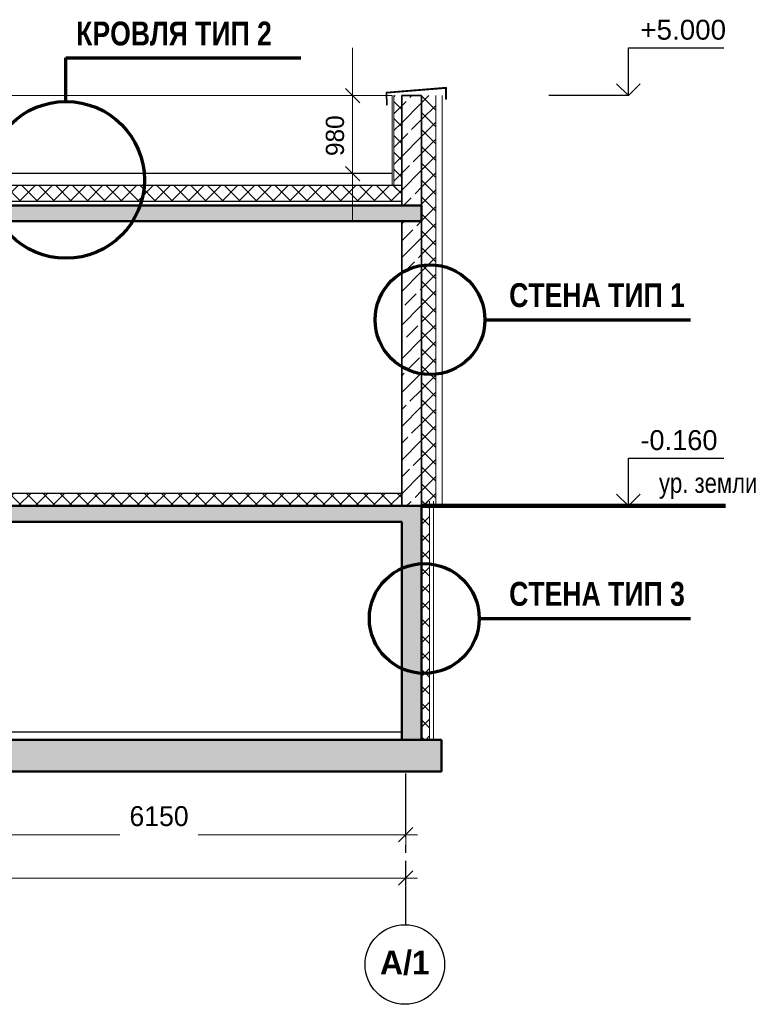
# Model space of a CAD drawing. Header units: millimetres. Extents: x 369815 to 1481759, y -423071 to -27917.
# Tile 74 of 256: x 402430 to 411715, y -225452 to -213071. Entities that reach past the tile are written whole.
import ezdxf

# ---------------------------------------------------------------- set-up
doc = ezdxf.new("R2010")
doc.units = ezdxf.units.MM
doc.linetypes.add('______5', pattern=[1100, 800, -100, 100, -100])
for name, color, linetype, lineweight in [('Standard', 7, 'Continuous', 25), ('Навесной фасад', 7, 'Continuous', 25), ('Надписи', 200, 'Continuous', 18), ('Общий01', 7, 'Continuous', 13), ('Оси', 40, '______5', 18), ('Размерная линия_ общее', 7, 'Continuous', 25), ('Текст_ общее', 7, 'Continuous', 25)]:
    doc.layers.add(name, color=color, linetype=linetype, lineweight=lineweight)
doc.layers.add('Стена_ бетон не несущ.', color=7, linetype='Continuous', lineweight=35, true_color=0xb4b496)
doc.layers.add('Стена_ бетон несущ.', color=7, linetype='Continuous', lineweight=70, true_color=0xb4b496)
doc.styles.add('ARIAL', font='arial.ttf')
doc.styles.add('Century Gothic', font='GOTHIC.TTF')
doc.dimstyles.new('DIMSTYLE_5', dxfattribs={"dimtxt": 250, "dimasz": 300, "dimexe": 0, "dimexo": 0, "dimgap": 125, "dimtad": 2, "dimdec": 0, "dimrnd": 1, "dimzin": 12, "dimdsep": 46, "dimtxsty": 'Century Gothic', "dimblk1": 'ALL_ML_STRICH', "dimblk2": 'ALL_ML_STRICH', "dimsah": 1, "dimcen": 0, "dimclrd": 256, "dimclre": 256, "dimclrt": 256, "dimadec": 0, "dimazin": 0, "dimtfac": 1, "dimtdec": 0, "dimtix": 1, "dimtmove": 2, "dimatfit": 3, "dimfxl": 0, "dimtzin": 0, "dimlwd": 0, "dimlwe": 13, "dimarcsym": 0})
doc.dimstyles.new('DIMSTYLE_7', dxfattribs={"dimtxt": 229, "dimasz": 300, "dimexe": 0, "dimexo": 0, "dimgap": 114.5, "dimtad": 2, "dimdec": 0, "dimrnd": 1, "dimzin": 12, "dimdsep": 46, "dimtxsty": 'Century Gothic', "dimblk1": 'ALL_ML_STRICH', "dimblk2": 'ALL_ML_STRICH', "dimsah": 1, "dimcen": 0, "dimclrd": 256, "dimclre": 256, "dimclrt": 256, "dimadec": 0, "dimazin": 0, "dimtfac": 1, "dimtdec": 0, "dimtix": 1, "dimtmove": 2, "dimatfit": 3, "dimfxl": 0, "dimtzin": 0, "dimlwd": 0, "dimlwe": 13, "dimarcsym": 0})
pattern_1 = [(45, (467347.7, -19759.03), (-106.06602, 106.06602), []), (135, (467347.7, -19759.03), (-106.06602, -106.06602), [])]
pattern_2 = [(45, (467347.7, -19759.03), (-212.13203, 212.13203), []), (45, (467241.64, -19652.96), (-212.13203, 212.13203), [200, -70])]

# ---------------------------------------------------------------- blocks, each defined once
blk = doc.blocks.new('ALL_ML_STRICH')
at = {"color": 0, "linetype": 'ByBlock', "lineweight": -2}
for p, q in [((0, -0.5), (0, 0.5)), ((-1, 0), (0.5, 0)), ((-0.3, -0.3), (0.3, 0.3))]:
    blk.add_line(p, q, dxfattribs=at)
blk = doc.blocks.new('*D1206')
at = {"layer": 'DEFPOINTS', "color": 0, "linetype": 'Continuous', "transparency": 16777216}
for p in [(401132, -223319), (407282, -223319), (407282, -223319)]:
    blk.add_point(p, dxfattribs=at)
at = {"layer": 'Оси', "color": 218, "linetype": 'Continuous', "lineweight": 0, "transparency": 16777216}
for p, q in [((401432, -223319), (403689, -223319)), ((406982, -223319), (404675, -223319))]:
    blk.add_line(p, q, dxfattribs=at)
at = {"layer": 'Оси', "color": 218, "linetype": 'Continuous', "lineweight": 0, "transparency": 16777216, "xscale": 300, "yscale": 300, "zscale": 300, "rotation": 180}
blk.add_blockref('ALL_ML_STRICH', (401132, -223319), dxfattribs=at)
at = {"layer": 'Оси', "color": 218, "linetype": 'Continuous', "lineweight": 0, "transparency": 16777216, "xscale": 300, "yscale": 300, "zscale": 300}
blk.add_blockref('ALL_ML_STRICH', (407282, -223319), dxfattribs=at)
at = {"layer": 'Оси', "color": 218, "linetype": 'Continuous', "lineweight": 13, "transparency": 16777216, "insert": (404182, -223087), "char_height": 250, "width": 833.33, "attachment_point": 5, "style": 'Century Gothic'}
blk.add_mtext('6150', dxfattribs=at)
blk = doc.blocks.new('*D1207')
at = {"layer": 'DEFPOINTS', "color": 0, "linetype": 'Continuous', "transparency": 16777216}
for p in [(378732, -223864), (407282, -223864), (407282, -223864)]:
    blk.add_point(p, dxfattribs=at)
at = {"layer": 'Оси', "color": 218, "linetype": 'Continuous', "lineweight": 0, "transparency": 16777216}
for p, q in [((379032, -223864), (392378, -223864)), ((406982, -223864), (393571, -223864))]:
    blk.add_line(p, q, dxfattribs=at)
at = {"layer": 'Оси', "color": 218, "linetype": 'Continuous', "lineweight": 0, "transparency": 16777216, "xscale": 300, "yscale": 300, "zscale": 300, "rotation": 180}
blk.add_blockref('ALL_ML_STRICH', (378732, -223864), dxfattribs=at)
at = {"layer": 'Оси', "color": 218, "linetype": 'Continuous', "lineweight": 0, "transparency": 16777216, "xscale": 300, "yscale": 300, "zscale": 300}
blk.add_blockref('ALL_ML_STRICH', (407282, -223864), dxfattribs=at)
at = {"layer": 'Оси', "color": 218, "linetype": 'Continuous', "lineweight": 13, "transparency": 16777216, "insert": (392975, -223632), "char_height": 250, "width": 1041.67, "attachment_point": 5, "style": 'Century Gothic'}
blk.add_mtext('28550', dxfattribs=at)
blk = doc.blocks.new('NSY101')
at = {"color": 0, "linetype": 'ByBlock', "lineweight": -2}
blk.add_circle((0, 0), 50, dxfattribs=at)
blk = doc.blocks.new('СЛОЖНЫЙ_ОБЪЕКТ_6')
at = {"layer": 'Оси', "color": 16, "linetype": 'Continuous', "lineweight": 25, "transparency": 33554687, "xscale": 9.999999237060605, "yscale": 9.999999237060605, "zscale": 9.999999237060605}
blk.add_blockref('NSY101', (-60076, -205192), dxfattribs=at)
at = {"layer": 'Оси', "color": 16, "linetype": 'Continuous', "lineweight": 25, "transparency": 33554687, "insert": (-60076, -205172), "char_height": 300, "width": 885, "attachment_point": 5, "style": 'Century Gothic'}
blk.add_mtext('\\A1;{\\fCentury Gothic|i0|b1;\\H300.000000;\\W1.000000;\\C16;А/1}\\P', dxfattribs=at)
blk = doc.blocks.new('*D1208')
at = {"layer": 'DEFPOINTS', "color": 0, "linetype": 'Continuous', "transparency": 16777216}
for p in [(406614, -214026), (406614, -214026), (406614, -215006)]:
    blk.add_point(p, dxfattribs=at)
at = {"layer": 'Размерная линия_ общее', "color": 218, "linetype": 'Continuous', "lineweight": 0, "transparency": 16777216}
for p, q in [((406614, -213726), (406614, -213426)), ((406614, -215006), (406614, -214026)), ((406614, -215306), (406614, -215606))]:
    blk.add_line(p, q, dxfattribs=at)
at = {"layer": 'Размерная линия_ общее', "color": 218, "linetype": 'Continuous', "lineweight": 0, "transparency": 16777216, "xscale": 300, "yscale": 300, "zscale": 300}
for p, rotation in [((406614, -214026), 270), ((406614, -215006), 90)]:
    blk.add_blockref('ALL_ML_STRICH', p, dxfattribs=dict(at, rotation=rotation))
at = {"layer": 'Размерная линия_ общее', "color": 218, "linetype": 'Continuous', "lineweight": 13, "transparency": 16777216, "insert": (406394, -214530), "char_height": 229, "width": 490.71, "attachment_point": 5, "rotation": 90, "style": 'Century Gothic'}
blk.add_mtext('980', dxfattribs=at)
blk = doc.blocks.new('СЛОЖНЫЙ_ОБЪЕКТ_10')
at = {"layer": 'Общий01', "color": 7, "linetype": 'Continuous', "lineweight": 25, "transparency": 33554687}
for p, q in [((-59551, -194165), (-60309, -194228)), ((-60309, -194228), (-60307, -194382)), ((-59561, -194176), (-60301, -194237)), ((-60297, -194384), (-60301, -194237)), ((-59561, -194312), (-59561, -194176)), ((-59551, -194312), (-59551, -194165)), ((-59551, -194312), (-59561, -194312)), ((-60307, -194382), (-60297, -194384))]:
    blk.add_line(p, q, dxfattribs=at)
blk = doc.blocks.new('COMPLEX_ELEVATIONDIM_9')
at = {"layer": 'Размерная линия_ общее', "color": 7, "linetype": 'Continuous', "lineweight": 25, "transparency": 33554687}
for p, q in [((-57266, -194267), (-57266, -193667)), ((-57266, -193667), (-56066, -193667)), ((-57266, -194267), (-57416, -194117)), ((-57266, -194267), (-57116, -194117)), ((-57266, -194267), (-58266, -194267)), ((-57266, -194267), (-57266, -194267)), ((-57266, -194267), (-57266, -194267)), ((-57266, -194267), (-57266, -194267)), ((-57266, -194267), (-57266, -194267)), ((-57266, -199427), (-57266, -198827)), ((-57266, -198827), (-56066, -198827)), ((-57266, -199427), (-57416, -199277)), ((-57266, -199427), (-57116, -199277)), ((-57266, -199427), (-57266, -199427)), ((-57266, -199427), (-57266, -199427)), ((-57266, -199427), (-57266, -199427)), ((-57266, -199427), (-57266, -199427))]:
    blk.add_line(p, q, dxfattribs=at)
blk.add_lwpolyline([(-57266, -199427), (-57812, -199427), (-57812, -199427), (-58266, -199427)], dxfattribs=at)
at = {"layer": 'Размерная линия_ общее', "color": 7, "linetype": 'Continuous', "lineweight": 25, "transparency": 33554687, "char_height": 250, "attachment_point": 7, "style": 'ARIAL'}
for s, insert, width in [('\\W1.00;+5.000', (-57116, -193567), 1202.21), ('\\W0.98;-0.160', (-57116, -198727), 1112.14)]:
    blk.add_mtext(s, dxfattribs=dict(at, insert=insert, width=width))

msp = doc.modelspace()

# ---------------------------------------------------------------- hatches: boundary and pattern name
at = {"layer": 'Навесной фасад', "linetype": 'Continuous', "lineweight": 18, "transparency": 33554687}
h = msp.add_hatch(dxfattribs=at)
h.set_pattern_fill('__________6', color=41, scale=100, style=0, pattern_type=2)
h.set_pattern_definition(pattern_1)
h.paths.add_polyline_path([(407132.2, -215355.8), (407232.2, -215355.8), (407232.2, -214025.8), (407132.2, -214025.8)], flags=0)
h = msp.add_hatch(dxfattribs=at)
h.set_pattern_fill('__________6', color=41, scale=100, style=0, pattern_type=2)
h.set_pattern_definition(pattern_1)
h.paths.add_polyline_path([(407662.2, -219185.8), (407662.2, -214025.8), (407482.2, -214025.8), (407482.2, -215937.1), (407482.2, -215937.1), (407482.2, -216117.1), (407482.2, -216117.1), (407482.2, -219185.8)], flags=0)
h = msp.add_hatch(dxfattribs=at)
h.set_pattern_fill('__________6', color=41, scale=100, style=0, pattern_type=2)
h.set_pattern_definition(pattern_1)
h.paths.add_polyline_path([(395612.2, -215155.8), (395612.2, -215355.8), (407232.2, -215355.8), (407232.2, -215155.8)], flags=0)
h = msp.add_hatch(dxfattribs=at)
h.set_pattern_fill('__________6', scale=100, style=0, pattern_type=2)
h.set_pattern_definition(pattern_1)
h.paths.add_polyline_path([(384532.2, -219025.8), (384532.2, -219185.8), (407232.2, -219185.8), (407232.2, -219025.8)], flags=0)
h = msp.add_hatch(dxfattribs=at)
h.set_pattern_fill('__________6', color=41, scale=100, style=0, pattern_type=2)
h.set_pattern_definition(pattern_1)
h.paths.add_polyline_path([(407582.2, -219125.8), (407482.2, -219125.8), (407482.2, -222125.8), (407582.2, -222125.8)], flags=0)
at = {"layer": 'Стена_ бетон не несущ.', "linetype": 'Continuous', "lineweight": 18, "true_color": 0xc8aaf3, "transparency": 33554687}
h = msp.add_hatch(dxfattribs=at)
h.set_pattern_fill('__________7', color=191, scale=100, style=0, pattern_type=2)
h.set_pattern_definition(pattern_2)
h.paths.add_polyline_path([(407232.2, -215405.8), (407482.2, -215405.8), (407482.2, -214025.8), (407232.2, -214025.8)], flags=0)
h = msp.add_hatch(dxfattribs=at)
h.set_pattern_fill('__________7', color=191, scale=100, style=0, pattern_type=2)
h.set_pattern_definition(pattern_2)
h.paths.add_polyline_path([(407482.2, -219185.8), (407482.2, -215605.8), (407232.2, -215605.8), (407232.2, -219185.8)], flags=0)
at = {"layer": 'Стена_ бетон несущ.', "linetype": 'Continuous', "lineweight": 25, "true_color": 0xf1f1f1, "transparency": 33554687}
for points in [[(407482.2, -215405.8), (395432.2, -215405.8), (395432.2, -215605.8), (407482.2, -215605.8)], [(378482.2, -219185.8), (378482.2, -222125.8), (378732.2, -222125.8), (378732.2, -219385.8), (407232.2, -219385.8), (407232.2, -222125.8), (407482.2, -222125.8), (407482.2, -219185.8)], [(407732.2, -222125.8), (378232.2, -222125.8), (378232.2, -222525.8), (407732.2, -222525.8)]]:
    msp.add_hatch(color=7, dxfattribs=at).paths.add_polyline_path(points)

# ---------------------------------------------------------------- linework, layer by layer
at = {"layer": 'Standard', "color": 7, "linetype": 'Continuous', "lineweight": 13, "transparency": 33554687}
for p, q in [((407112.2, -214025.8), (395692.2, -214025.8)), ((407662.2, -214025.8), (407662.2, -219185.8)), ((407742.2, -214025.8), (407742.2, -219185.8))]:
    msp.add_line(p, q, dxfattribs=at)
at = {"layer": 'Standard', "color": 7, "linetype": 'Continuous', "lineweight": 100, "transparency": 33554687}
msp.add_line((407482.2, -219185.8), (411302.8, -219185.8), dxfattribs=at)
at = {"layer": 'Навесной фасад', "color": 7, "linetype": 'Continuous', "lineweight": 13, "transparency": 33554687}
for p, q in [((407112.2, -214025.8), (407112.2, -215155.8)), ((407632.2, -222125.8), (407632.2, -219125.8))]:
    msp.add_line(p, q, dxfattribs=at)
at = {"layer": 'Навесной фасад', "color": 41, "linetype": 'Continuous', "lineweight": 13, "transparency": 33554687}
for p, q in [((407132.2, -214025.8), (407132.2, -215155.8)), ((407582.2, -222125.8), (407582.2, -219125.8))]:
    msp.add_line(p, q, dxfattribs=at)
at = {"layer": 'Навесной фасад', "color": 7, "linetype": 'Continuous', "lineweight": 25, "transparency": 33554687}
for p, q in [((407112.2, -215005.8), (395692.2, -215005.8)), ((407232.2, -215155.8), (395692.2, -215155.8)), ((407232.2, -215355.8), (395612.2, -215355.8))]:
    msp.add_line(p, q, dxfattribs=at)
at = {"layer": 'Общий01', "color": 136, "linetype": 'Continuous', "lineweight": 70, "transparency": 33554687}
for p, q in [((403012.3, -214099.9), (403012.3, -213549.9)), ((403012.3, -213549.9), (405962.3, -213549.9)), ((408278.4, -216843.9), (410862.4, -216843.9)), ((408205.6, -220600.3), (410862.4, -220600.3))]:
    msp.add_line(p, q, dxfattribs=at)
at = {"layer": 'Общий01', "color": 7, "linetype": 'Continuous', "lineweight": 50, "transparency": 33554687}
for p, q in [((407482.2, -215405.8), (395432.2, -215405.8)), ((407482.2, -215605.8), (407482.2, -215405.8)), ((407482.2, -215605.8), (395432.2, -215605.8)), ((407482.2, -219185.8), (384532.2, -219185.8)), ((407482.2, -219185.8), (407482.2, -222125.8)), ((407232.2, -219385.8), (384532.2, -219385.8)), ((407232.2, -219385.8), (407232.2, -222125.8)), ((407732.2, -222125.8), (384532.2, -222125.8)), ((407732.2, -222525.8), (407732.2, -222125.8)), ((407732.2, -222525.8), (378232.2, -222525.8))]:
    msp.add_line(p, q, dxfattribs=at)
at = {"layer": 'Общий01', "color": 7, "linetype": 'Continuous', "lineweight": 25, "transparency": 33554687}
for p, q in [((384532.2, -219025.8), (407232.2, -219025.8)), ((384532.2, -222025.8), (407232.2, -222025.8))]:
    msp.add_line(p, q, dxfattribs=at)
at = {"layer": 'Общий01', "color": 136, "linetype": 'Continuous', "lineweight": 70, "transparency": 33554687}
for centre, radius in [((403012.3, -215085.6), 985.8), ((407588.4, -216843.9), 690), ((407515.6, -220600.3), 690)]:
    msp.add_circle(centre, radius, dxfattribs=at)
at = {"layer": 'Оси', "color": 16, "linetype": '______5', "lineweight": 25, "transparency": 33554687}
msp.add_line((407282.2, -224447.9), (407282.2, -222525.8), dxfattribs=at)
at = {"layer": 'Стена_ бетон не несущ.', "color": 191, "linetype": 'Continuous', "lineweight": 35, "true_color": 0xc8aaf3, "transparency": 33554687}
for p, q in [((407232.2, -214025.8), (407232.2, -215405.8)), ((407482.2, -214025.8), (407232.2, -214025.8)), ((407482.2, -214025.8), (407482.2, -215405.8)), ((407232.2, -215305.8), (407232.2, -215405.8)), ((407482.2, -215305.8), (407482.2, -219185.8)), ((407232.2, -215605.8), (407232.2, -219185.8))]:
    msp.add_line(p, q, dxfattribs=at)

# ---------------------------------------------------------------- block references
at = {"layer": 'Общий01', "color": 7, "linetype": 'Continuous', "lineweight": 25, "transparency": 33554687}
msp.add_blockref('СЛОЖНЫЙ_ОБЪЕКТ_10', (467347.7, -19759), dxfattribs=at)
at = {"layer": 'Оси', "color": 16, "linetype": 'Continuous', "lineweight": 25, "transparency": 33554687}
msp.add_blockref('СЛОЖНЫЙ_ОБЪЕКТ_6', (467347.7, -19759), dxfattribs=at)
at = {"layer": 'Размерная линия_ общее', "color": 7, "linetype": 'Continuous', "lineweight": 25, "transparency": 33554687}
msp.add_blockref('COMPLEX_ELEVATIONDIM_9', (467347.7, -19759), dxfattribs=at)

# ---------------------------------------------------------------- texts
at = {"layer": 'Надписи', "color": 7, "linetype": 'Continuous', "lineweight": 25, "transparency": 33554687, "insert": (411084.1, -218933.5), "char_height": 250, "width": 1517.361, "attachment_point": 5, "style": 'Century Gothic'}
msp.add_mtext('\\W0.83;ур.\\~земли', dxfattribs=at)
at = {"layer": 'Текст_ общее', "color": 136, "linetype": 'Continuous', "lineweight": 70, "transparency": 33554687, "char_height": 300, "attachment_point": 7, "style": 'Century Gothic'}
for s, insert, width in [('\\A1;{\\fCentury Gothic|i0|b1;\\H300.000000;\\W0.833333;\\C136;КРОВЛЯ ТИП 2}\\P', (403140.1, -213399.1), 2483.333), ('\\A1;{\\fCentury Gothic|i0|b1;\\H300.000000;\\W0.833333;\\C136;СТЕНА ТИП 1}\\P', (408583.1, -216688.8), 2225), ('\\A1;{\\fCentury Gothic|i0|b1;\\H300.000000;\\W0.833333;\\C136;СТЕНА ТИП 3}\\P', (408583.1, -220445.3), 2225)]:
    msp.add_mtext(s, dxfattribs=dict(at, insert=insert, width=width))

# ---------------------------------------------------------------- dimensions: what is measured, and where the dimension line sits
at = {"layer": 'Оси', "color": 218, "linetype": 'Continuous', "lineweight": 13, "true_color": 0x500050, "transparency": 33554687}
for base, p1, p2, picture, middle in [((407282.2, -223318.7), (401132.2, -223318.7), (407282.2, -223318.7), '*D1206', (404182, -223087.5)), ((407282.2, -223863.6), (378732.2, -223863.6), (407282.2, -223863.6), '*D1207', (392974.6, -223632.3))]:
    dim = msp.add_linear_dim(base=base, p1=p1, p2=p2, dimstyle='DIMSTYLE_5', override={"dimpost": '<>', "dimclrd": 218, "dimclre": 218, "dimclrt": 218, "dimlwd": 0, "dimlwe": 13}, dxfattribs=at)
    dim.commit()
    dim.dimension.update_dxf_attribs({"geometry": picture, "text_midpoint": middle, "dimtype": 160})
at = {"layer": 'Размерная линия_ общее', "color": 218, "linetype": 'Continuous', "lineweight": 13, "true_color": 0x500050, "transparency": 33554687}
dim = msp.add_linear_dim(base=(406614.1, -214025.8), p1=(406614.1, -215005.8), p2=(406614.1, -214025.8), angle=90, dimstyle='DIMSTYLE_7', override={"dimpost": '<>', "dimclrd": 218, "dimclre": 218, "dimclrt": 218, "dimlwd": 0, "dimlwe": 13}, dxfattribs=at)
dim.commit()
dim.dimension.update_dxf_attribs({"geometry": '*D1208', "text_midpoint": (406393.9, -214529.7), "dimtype": 160})

doc.saveas('drawing.dxf')
